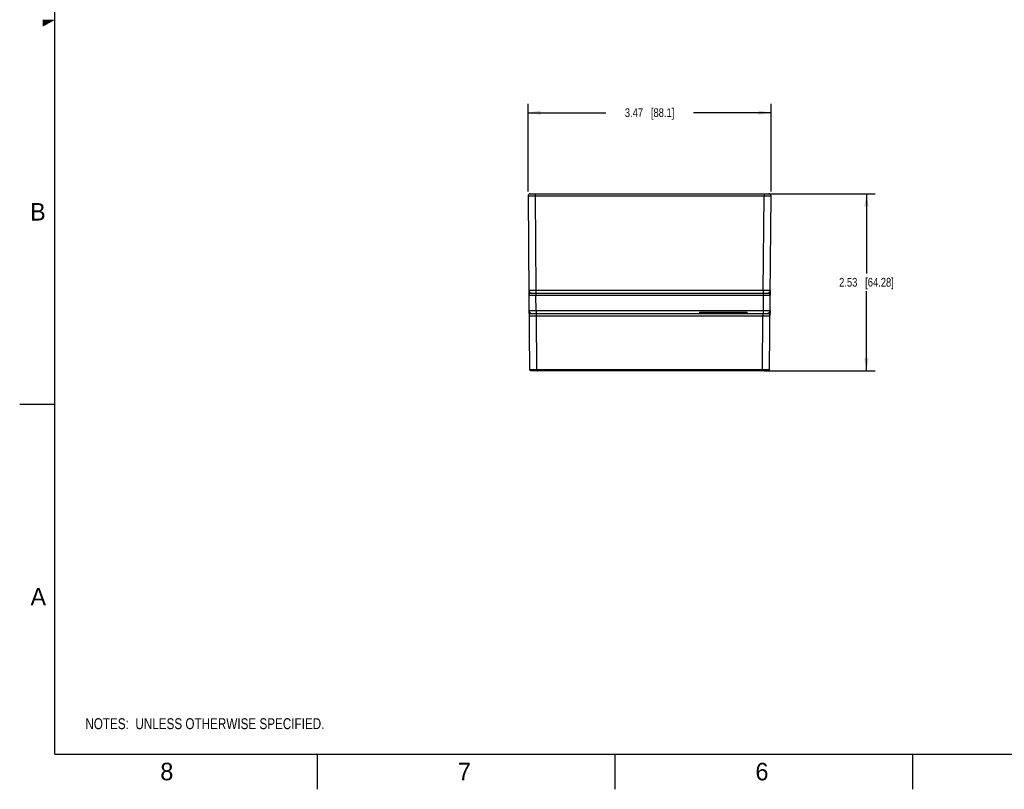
# Model space of a CAD drawing. Header units: inches. Extents: x 0 to 34, y 0 to 22.
# Tile 1 of 64: x 0 to 14.1, y 0 to 11. Entities that reach past the tile are written whole.
import ezdxf

# ---------------------------------------------------------------- set-up
doc = ezdxf.new("R2010")
doc.units = ezdxf.units.IN
doc.header["$LTSCALE"] = 1.87
doc.header["$MEASUREMENT"] = 0
doc.layers.get('0').update_dxf_attribs({"linetype": 'CONTINUOUS'})
doc.layers.add('DETAIL', color=7, linetype='CONTINUOUS')
doc.layers.add('DIMENSIONS', color=7, linetype='CONTINUOUS')
doc.styles.get("Standard").update_dxf_attribs({"font": 'txt', "width": 0.8})
doc.styles.add('TEXTSTYLE_2', font='txt')
doc.dimstyles.new('DIMSTYLE_1', dxfattribs={"dimtxt": 0.125, "dimasz": 0.18, "dimexe": 0.18, "dimexo": 0.0625, "dimgap": 0.09, "dimtad": 0, "dimtih": 1, "dimtoh": 1, "dimdec": 3, "dimzin": 4, "dimdsep": 46, "dimtxsty": 'STANDARD', "dimblk": '_FILLED', "dimblk1": '_FILLED', "dimblk2": '_FILLED', "dimcen": 0.09, "dimadec": 0, "dimazin": 0, "dimtp": 0.01, "dimtm": 0.01, "dimtfac": 1, "dimtdec": 3, "dimtofl": 0, "dimtmove": 0, "dimatfit": 3, "dimldrblk": '_FILLED', "dimfxl": 1, "dimtolj": 1, "dimtzin": 4, "dimarcsym": 0})
doc.dimstyles.new('DIMSTYLE_2', dxfattribs={"dimtxt": 0.125, "dimasz": 0.18, "dimexe": 0.18, "dimexo": 0.0625, "dimgap": 0.09, "dimtad": 0, "dimtih": 1, "dimtoh": 1, "dimzin": 4, "dimdsep": 46, "dimtxsty": 'STANDARD', "dimblk": '_FILLED', "dimblk1": '_FILLED', "dimblk2": '_FILLED', "dimcen": 0.09, "dimadec": 0, "dimazin": 0, "dimtp": 0.01, "dimtm": 0.01, "dimtfac": 1, "dimtofl": 0, "dimtmove": 0, "dimatfit": 3, "dimldrblk": '_FILLED', "dimfxl": 1, "dimtolj": 1, "dimtzin": 4, "dimarcsym": 0})

# ---------------------------------------------------------------- blocks, each defined once
blk = doc.blocks.new('_FILLED')
at = {"color": 0, "linetype": 'BYBLOCK'}
blk.add_solid([(0, 0), (-1, 0.174), (-1, -0.174)], dxfattribs=at)
blk = doc.blocks.new('*D0')
at = {"layer": 'DIMENSIONS', "color": 2, "linetype": 'CONTINUOUS'}
for p, q in [((10.688, 8.509), (12.213, 8.509)), ((12.088, 8.509), (12.088, 7.368)), ((12.088, 5.978), (12.088, 7.118)), ((10.631, 5.978), (12.213, 5.978))]:
    blk.add_line(p, q, dxfattribs=at)
at = {"layer": 'DIMENSIONS', "color": 2, "linetype": 'CONTINUOUS', "xscale": 0.18, "yscale": 0.18, "zscale": 0.18}
for p, rotation in [((12.088, 8.509), 90), ((12.088, 5.978), 270)]:
    blk.add_blockref('_FILLED', p, dxfattribs=dict(at, rotation=rotation))
at = {"layer": 'DIMENSIONS', "color": 2, "linetype": 'CONTINUOUS', "insert": (12.088, 7.306), "char_height": 0.125, "width": 1.225, "attachment_point": 2, "line_spacing_factor": 0.9}
blk.add_mtext('2.53{\\Ftxt.shx;\\W1.000000;\\H0.125000; }[64.28]', dxfattribs=at)
blk = doc.blocks.new('*D1')
at = {"layer": 'DIMENSIONS', "color": 2, "linetype": 'CONTINUOUS'}
for p, q in [((7.257, 8.541), (7.257, 9.791)), ((10.726, 8.541), (10.726, 9.791)), ((7.257, 9.666), (8.367, 9.666)), ((10.726, 9.666), (9.617, 9.666))]:
    blk.add_line(p, q, dxfattribs=at)
at = {"layer": 'DIMENSIONS', "color": 2, "linetype": 'CONTINUOUS', "xscale": 0.18, "yscale": 0.18, "zscale": 0.18, "rotation": 180}
blk.add_blockref('_FILLED', (7.257, 9.666), dxfattribs=at)
at = {"layer": 'DIMENSIONS', "color": 2, "linetype": 'CONTINUOUS', "xscale": 0.18, "yscale": 0.18, "zscale": 0.18}
blk.add_blockref('_FILLED', (10.726, 9.666), dxfattribs=at)
at = {"layer": 'DIMENSIONS', "color": 2, "linetype": 'CONTINUOUS', "insert": (8.992, 9.729), "char_height": 0.125, "width": 1.125, "attachment_point": 2, "line_spacing_factor": 0.9}
blk.add_mtext('3.47{\\Ftxt.shx;\\W1.000000;\\H0.125000; }[88.1]', dxfattribs=at)
blk = doc.blocks.new('NOTES_HEADER_BL0', base_point=(3.1215, 0.9375))
at = {"layer": 'DETAIL', "color": 2, "linetype": 'CONTINUOUS', "width": 0.8}
blk.add_text('NOTES:  UNLESS OTHERWISE SPECIFIED.', height=0.156, dxfattribs=at).set_placement((0.9375, 0.8595))

msp = doc.modelspace()

# ---------------------------------------------------------------- linework, layer by layer
at = {"color": 2, "linetype": 'CONTINUOUS'}
for p, q in [((0.3303, 10.99), (0.4827, 10.99)), ((0.3303, 10.98), (0.4654, 10.98)), ((0.3303, 10.97), (0.448, 10.97)), ((0.3303, 10.96), (0.4307, 10.96)), ((0.3303, 10.95), (0.4134, 10.95)), ((0.3303, 10.94), (0.3961, 10.94)), ((0.3303, 10.93), (0.3788, 10.93)), ((0.3303, 10.92), (0.3614, 10.92)), ((0.3303, 10.91), (0.3441, 10.91)), ((0, 5.5), (0.5, 5.5)), ((4.25, 0), (4.25, 0.5)), ((8.5, 0), (8.5, 0.5)), ((12.75, 0), (12.75, 0.5))]:
    msp.add_line(p, q, dxfattribs=at)
at = {"color": 7, "linetype": 'CONTINUOUS'}
for p, q in [((7.2574, 8.4783), (7.2698, 7.0588)), ((7.2874, 8.5086), (10.6959, 8.5086)), ((7.3574, 8.5086), (7.3574, 8.4791)), ((7.3574, 8.4791), (7.3692, 7.1278)), ((7.3574, 8.4791), (10.6259, 8.4791)), ((10.6141, 7.1278), (10.6259, 8.4791)), ((10.6259, 8.5086), (10.6259, 8.4791)), ((10.7135, 7.0588), (10.7259, 8.4783)), ((7.2698, 7.0588), (7.3246, 7.059)), ((7.2698, 7.0588), (7.279, 5.9987)), ((7.2998, 7.0891), (10.6835, 7.0891)), ((7.3246, 7.059), (7.3315, 7.059)), ((7.3315, 7.059), (7.3698, 7.0591)), ((7.3692, 7.1278), (7.3692, 7.0891)), ((10.6141, 7.1278), (7.3692, 7.1278)), ((7.3698, 7.0891), (7.3698, 7.0591)), ((7.3718, 6.8353), (7.3698, 7.0591)), ((7.3698, 7.0591), (10.6135, 7.0591)), ((10.6135, 7.0591), (10.6115, 6.8353)), ((10.6135, 7.0891), (10.6135, 7.0591)), ((10.6135, 7.0591), (10.6518, 7.059)), ((10.6141, 7.1278), (10.6141, 7.0891)), ((10.6518, 7.059), (10.6587, 7.059)), ((10.6587, 7.059), (10.7135, 7.0588)), ((10.7042, 5.9987), (10.7135, 7.0588)), ((10.7141, 7.1288), (10.7135, 7.0588)), ((7.3718, 6.8353), (7.2717, 6.8357)), ((7.3024, 6.796), (10.6809, 6.796)), ((7.3272, 6.7654), (7.3341, 6.7654)), ((7.3718, 6.8353), (7.3718, 6.796)), ((10.6115, 6.8353), (7.3718, 6.8353)), ((7.3723, 6.796), (7.3723, 6.7654)), ((7.3723, 6.7654), (7.379, 5.9986)), ((7.3723, 6.7654), (10.6109, 6.7654)), ((10.6043, 5.9986), (10.6109, 6.7654)), ((10.6109, 6.796), (10.6109, 6.7654)), ((10.7115, 6.8357), (10.6115, 6.8353)), ((10.6115, 6.8353), (10.6115, 6.796)), ((10.6492, 6.7654), (10.6561, 6.7654)), ((10.7116, 6.8357), (10.711, 6.7657)), ((7.294, 5.9839), (10.6893, 5.9839)), ((7.379, 5.9986), (7.379, 5.9839)), ((7.379, 5.9986), (10.6043, 5.9986)), ((10.5886, 5.9779), (7.3947, 5.9779)), ((7.4148, 5.9779), (7.4148, 5.9839)), ((10.5685, 5.9779), (10.5685, 5.9839)), ((10.6043, 5.9986), (10.6043, 5.9839))]:
    msp.add_line(p, q, dxfattribs=at)
at = {"color": 6, "linetype": 'CONTINUOUS'}
for p, q in [((9.7041, 6.8168), (10.3852, 6.8168)), ((9.7041, 6.8168), (9.7041, 6.796)), ((9.7041, 6.7971), (10.0974, 6.7971)), ((10.0939, 6.7971), (10.0939, 6.8168)), ((10.0974, 6.796), (10.0974, 6.7971)), ((10.1017, 6.8168), (10.1017, 6.796)), ((10.1254, 6.796), (10.1254, 6.8168)), ((10.1297, 6.7971), (10.3852, 6.7971)), ((10.1297, 6.7971), (10.1297, 6.796)), ((10.1332, 6.8168), (10.1332, 6.7971)), ((10.3852, 6.796), (10.3852, 6.8168))]:
    msp.add_line(p, q, dxfattribs=at)
at = {"color": 7, "linetype": 'CONTINUOUS', "const_width": 0.02}
for points in [[(0.5, 21.5), (0.5, 0.5)], [(0.5, 0.5), (33.5, 0.5)]]:
    msp.add_lwpolyline(points, dxfattribs=at)
at = {"color": 7, "linetype": 'CONTINUOUS'}
for centre, radius, start, end in [((7.2874, 8.4786), 0.03, 90.00159, 180.49999), ((10.6959, 8.4786), 0.03, 359.5, 90), ((7.2998, 7.0591), 0.03, 90.00118, 180.49999), ((10.6835, 7.0591), 0.03, 359.49988, 90.00034), ((10.6835, 7.0591), 0.03, 359.5, 90), ((7.3024, 6.766), 0.03, 90.00158, 180.49999), ((7.3257, 24.2167), 17.4514, 270.02751, 270.15311), ((10.6587, 24.9293), 18.164, 269.84935, 269.97002), ((10.6809, 6.766), 0.03, 359.5, 90), ((7.294, 5.9989), 0.015, 180.49998, 269.99738), ((7.3947, 5.9877), 0.00984, 203.50927, 270), ((7.3947, 5.9877), 0.00984, 203.50915, 269.99961), ((10.5886, 5.9877), 0.00984, 270.00039, 336.49085), ((10.5886, 5.9877), 0.00984, 270, 336.49073), ((10.6892, 5.9989), 0.015, 270, 359.5), ((10.6893, 5.9989), 0.015, 270.00262, 359.50002)]:
    msp.add_arc(centre, radius, start, end, dxfattribs=at)
for points, knots in [([(7.2574, 8.4783), (7.2574, 8.4784), (7.2577, 8.4783), (7.2579, 8.4784), (7.2586, 8.4784), (7.2594, 8.4784), (7.2605, 8.4785), (7.2624, 8.4785), (7.2653, 8.4785), (7.2695, 8.4786), (7.2745, 8.4787), (7.2804, 8.4787), (7.2896, 8.4788), (7.3026, 8.4789), (7.3196, 8.479), (7.3382, 8.479), (7.3509, 8.4791), (7.3574, 8.4791)], [0, 0, 0, 0, 0.0012334, 0.0048533, 0.010863, 0.0192535, 0.0300104, 0.0431035, 0.0761605, 0.1181205, 0.168566, 0.2270251, 0.2929217, 0.4444503, 0.6173296, 0.8049162, 1, 1, 1, 1]), ([(10.6259, 8.4791), (10.6324, 8.4791), (10.6451, 8.479), (10.6637, 8.479), (10.6807, 8.4789), (10.6937, 8.4788), (10.7029, 8.4787), (10.7088, 8.4787), (10.7138, 8.4786), (10.718, 8.4785), (10.7209, 8.4785), (10.7228, 8.4785), (10.7239, 8.4784), (10.7247, 8.4784), (10.7254, 8.4784), (10.7256, 8.4783), (10.7259, 8.4784), (10.7259, 8.4783)], [0, 0, 0, 0, 0.1950831, 0.3826692, 0.5555484, 0.7070769, 0.7729736, 0.8314327, 0.8818784, 0.9238386, 0.9568957, 0.9699889, 0.980746, 0.9891366, 0.9951464, 0.9987665, 1, 1, 1, 1]), ([(7.3692, 7.1278), (7.3627, 7.1278), (7.35, 7.1279), (7.3314, 7.128), (7.3144, 7.1281), (7.3013, 7.1282), (7.2921, 7.1283), (7.2863, 7.1284), (7.2813, 7.1284), (7.2771, 7.1285), (7.2742, 7.1286), (7.2723, 7.1286), (7.2712, 7.1287), (7.2704, 7.1287), (7.2697, 7.1287), (7.2694, 7.1288), (7.2692, 7.1288), (7.2692, 7.1288)], [0, 0, 0, 0, 0.1950821, 0.3826497, 0.5555151, 0.7070253, 0.7729201, 0.8313694, 0.8818168, 0.9237739, 0.9568392, 0.9699344, 0.9806962, 0.9890946, 0.9951116, 0.9987417, 1, 1, 1, 1]), ([(7.2692, 7.1288), (7.2692, 7.1247), (7.2716, 7.1158), (7.2795, 7.1044), (7.2876, 7.0958), (7.2945, 7.0906), (7.2981, 7.0891), (7.2998, 7.0891)], [0, 0, 0, 0, 0.2372445, 0.5063027, 0.7848689, 0.905539, 1, 1, 1, 1]), ([(10.7141, 7.1288), (10.7141, 7.1288), (10.7139, 7.1288), (10.7136, 7.1287), (10.7129, 7.1287), (10.7121, 7.1287), (10.711, 7.1286), (10.7091, 7.1286), (10.7062, 7.1285), (10.702, 7.1284), (10.697, 7.1284), (10.6912, 7.1283), (10.682, 7.1282), (10.6689, 7.1281), (10.6519, 7.128), (10.6333, 7.1279), (10.6206, 7.1278), (10.6141, 7.1278)], [0, 0, 0, 0, 0.0012545, 0.0048808, 0.0108944, 0.0192896, 0.0300485, 0.0431412, 0.0762022, 0.1181562, 0.1686017, 0.2270502, 0.2929453, 0.4444591, 0.6173314, 0.8049079, 1, 1, 1, 1]), ([(10.6835, 7.0891), (10.6852, 7.0891), (10.6888, 7.0906), (10.6957, 7.0958), (10.7038, 7.1044), (10.7117, 7.1158), (10.7141, 7.1247), (10.7141, 7.1288)], [0, 0, 0, 0, 0.0944618, 0.2151342, 0.4937015, 0.7627569, 1, 1, 1, 1]), ([(7.2717, 6.8357), (7.2718, 6.8315), (7.2742, 6.8226), (7.2821, 6.8113), (7.2902, 6.8027), (7.297, 6.7975), (7.3007, 6.796), (7.3024, 6.796)], [0, 0, 0, 0, 0.2372276, 0.5062954, 0.7848804, 0.9055485, 1, 1, 1, 1]), ([(7.2724, 6.7657), (7.2724, 6.7657), (7.2725, 6.7657), (7.2726, 6.7656), (7.2729, 6.7656), (7.2735, 6.7656), (7.2746, 6.7656), (7.2763, 6.7656), (7.2784, 6.7655), (7.2809, 6.7655), (7.2839, 6.7655), (7.2887, 6.7654), (7.2956, 6.7654), (7.305, 6.7654), (7.3157, 6.7654), (7.3232, 6.7654), (7.3272, 6.7654)], [0, 0, 0, 0, 0.001136, 0.0044013, 0.0098143, 0.0173718, 0.0388967, 0.0688949, 0.107206, 0.1536563, 0.2080344, 0.2700658, 0.4159155, 0.5884334, 0.7843631, 1, 1, 1, 1]), ([(10.6561, 6.7654), (10.66, 6.7654), (10.6676, 6.7654), (10.6782, 6.7654), (10.6876, 6.7654), (10.6946, 6.7654), (10.6994, 6.7655), (10.7024, 6.7655), (10.7049, 6.7655), (10.707, 6.7656), (10.7086, 6.7656), (10.7097, 6.7656), (10.7104, 6.7656), (10.7107, 6.7656), (10.7108, 6.7657), (10.7109, 6.7657), (10.7109, 6.7657)], [0, 0, 0, 0, 0.2156363, 0.4115656, 0.5840832, 0.7299328, 0.7919642, 0.8463424, 0.8927927, 0.931104, 0.9611024, 0.9826276, 0.9901852, 0.9955983, 0.9988638, 1, 1, 1, 1]), ([(10.6809, 6.796), (10.6826, 6.796), (10.6862, 6.7975), (10.6931, 6.8027), (10.7012, 6.8113), (10.7091, 6.8226), (10.7115, 6.8315), (10.7115, 6.8357)], [0, 0, 0, 0, 0.0944522, 0.2151229, 0.4937085, 0.7627743, 1, 1, 1, 1]), ([(7.279, 5.9987), (7.279, 5.9987), (7.2793, 5.9988), (7.2796, 5.9987), (7.2802, 5.9987), (7.281, 5.9987), (7.2821, 5.9987), (7.284, 5.9987), (7.287, 5.9986), (7.2911, 5.9986), (7.2962, 5.9986), (7.302, 5.9986), (7.3112, 5.9986), (7.3242, 5.9986), (7.3413, 5.9986), (7.3598, 5.9986), (7.3725, 5.9986), (7.379, 5.9986)], [0, 0, 0, 0, 0.0012163, 0.0048313, 0.0108378, 0.0192258, 0.029981, 0.0430728, 0.0761278, 0.1180864, 0.168531, 0.2269902, 0.2928879, 0.4444214, 0.6173089, 0.8049051, 1, 1, 1, 1]), ([(10.6043, 5.9986), (10.6108, 5.9986), (10.6235, 5.9986), (10.642, 5.9986), (10.6591, 5.9986), (10.6721, 5.9986), (10.6813, 5.9986), (10.6871, 5.9986), (10.6922, 5.9986), (10.6963, 5.9986), (10.6993, 5.9987), (10.7012, 5.9987), (10.7022, 5.9987), (10.7031, 5.9987), (10.7037, 5.9987), (10.704, 5.9988), (10.7042, 5.9987), (10.7042, 5.9987)], [0, 0, 0, 0, 0.1950942, 0.38269, 0.5555772, 0.7071107, 0.7730085, 0.8314677, 0.8819125, 0.9238712, 0.9569265, 0.9700183, 0.9807736, 0.9891618, 0.9951685, 0.9987835, 1, 1, 1, 1])]:
    msp.add_open_spline(points, degree=3, knots=knots, dxfattribs=at)

# ---------------------------------------------------------------- block references
at = {"layer": 'DETAIL', "color": 2, "linetype": 'CONTINUOUS'}
msp.add_blockref('NOTES_HEADER_BL0', (3.1215, 0.9375), dxfattribs=at)

# ---------------------------------------------------------------- texts
at = {"color": 2, "linetype": 'CONTINUOUS', "char_height": 0.25, "width": 0.25, "attachment_point": 1, "line_spacing_factor": 0.9, "style": 'TEXTSTYLE_2'}
for s, insert in [('B', (0.1484, 8.3757)), ('A', (0.1541, 2.8761)), ('8', (2.0074, 0.3791)), ('7', (6.2553, 0.3787)), ('6', (10.5033, 0.3784))]:
    msp.add_mtext(s, dxfattribs=dict(at, insert=insert))

# ---------------------------------------------------------------- dimensions: what is measured, and where the dimension line sits
at = {"layer": 'DIMENSIONS', "color": 2, "linetype": 'CONTINUOUS'}
for base, p1, p2, angle, dimstyle, picture, middle in [((7.2574, 9.6663), (10.7259, 8.5408), (7.2574, 8.5408), 180, 'DIMSTYLE_2', '*D1', (8.8667, 9.6663)), ((12.0878, 5.9779), (10.6884, 8.5086), (10.631, 5.9779), 270, 'DIMSTYLE_1', '*D0', (11.9628, 7.2432))]:
    dim = msp.add_linear_dim(base=base, p1=p1, p2=p2, angle=angle, dimstyle=dimstyle, dxfattribs=at)
    dim.commit()
    dim.dimension.update_dxf_attribs({"geometry": picture, "text_midpoint": middle, "dimtype": 160})

doc.saveas('drawing.dxf')
